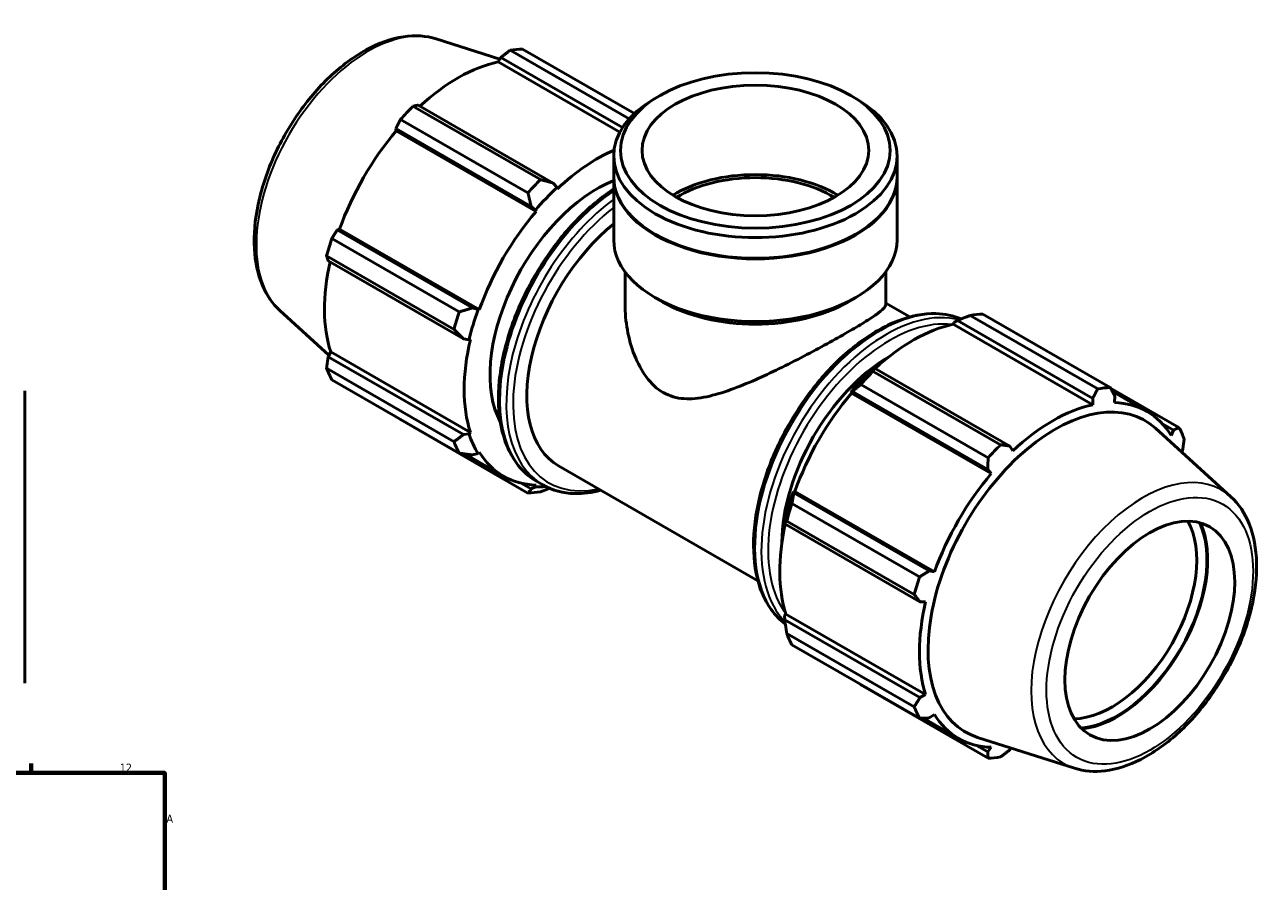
# Model space of a CAD drawing. Header units: millimetres. Extents: x 0 to 1233, y -429 to 854.
# Tile 7 of 7: x 769 to 1233, y 533 to 854. Entities that reach past the tile are written whole.
import ezdxf

# ---------------------------------------------------------------- set-up
doc = ezdxf.new("R2010")
doc.units = ezdxf.units.MM
for name, color, linetype, lineweight in [('Border (ANSI)', 7, 'Continuous', 70), ('Visible (ANSI)', 7, 'Continuous', 50), ('Visible Narrow (ANSI)', 7, 'Continuous', 35)]:
    doc.layers.add(name, color=color, linetype=linetype, lineweight=lineweight)
doc.styles.add('Note Text (ANSI)', font='tahoma.ttf')

# ---------------------------------------------------------------- blocks, each defined once
blk = doc.blocks.new('Borders Default Border')
at = {"layer": 'Border (ANSI)'}
blk.add_line((770.92, 574), (770.92, 577.45), dxfattribs=at)
at = {"layer": 'Border (ANSI)', "flags": 128}
blk.add_lwpolyline([(20, 20), (20, 574), (821, 574), (821, 20), (20, 20)], dxfattribs=at)
at = {"layer": 'Border (ANSI)', "attachment_point": 7, "style": 'Note Text (ANSI)'}
for s, insert, char_height in [('12', (804.13, 574.4), 3.048), ('A', (821.63, 555.35), 3.05)]:
    blk.add_mtext(s, dxfattribs=dict(at, insert=insert, char_height=char_height))

msp = doc.modelspace()

# ---------------------------------------------------------------- linework, layer by layer
at = {"layer": 'Visible (ANSI)'}
for p, q in [((922.706, 848.883), (946.507, 841.311)), ((994.996, 818.946), (950.382, 844.638)), ((955.073, 845.093), (996.962, 820.971)), ((945.845, 840.249), (946.916, 841.968)), ((991.499, 813.958), (945.845, 840.249)), ((946.916, 841.968), (992.523, 815.704)), ((1006.406, 827.632), (1004.598, 826.582)), ((1078.143, 827.632), (1079.951, 826.582)), ((913.988, 823.68), (961.739, 796.183)), ((966.572, 794.914), (915.889, 824.1)), ((957.048, 791.234), (909.297, 818.732)), ((907.581, 815.337), (958.264, 786.151)), ((907.739, 814.45), (907.581, 815.337)), ((960.083, 784.307), (907.739, 814.45)), ((989.196, 797.325), (989.196, 805.052)), ((1095.353, 797.325), (1095.353, 805.052)), ((967.97, 793.296), (966.572, 794.914)), ((989.196, 773.616), (989.196, 797.079)), ((1095.353, 773.616), (1095.353, 797.079)), ((968.131, 792.797), (967.97, 793.296)), ((958.264, 786.151), (959.835, 784.715)), ((959.835, 784.715), (960.083, 784.307)), ((885.641, 777.337), (886.485, 777.637)), ((936.324, 748.151), (885.641, 777.337)), ((938.829, 747.494), (886.485, 777.637)), ((1004.811, 775.671), (1004.598, 775.795)), ((1079.738, 775.671), (1079.951, 775.795)), ((883.563, 774.159), (931.314, 746.661)), ((929.37, 740.118), (881.62, 767.616)), ((882.2, 765.749), (932.883, 736.563)), ((993.442, 749.376), (993.442, 761.636)), ((1091.107, 749.376), (1091.107, 761.636)), ((1007.612, 750.337), (1004.598, 752.086)), ((1076.937, 750.337), (1079.951, 752.086)), ((864.127, 747.16), (882.517, 730.471)), ((938.352, 747.507), (936.324, 748.151)), ((938.829, 747.494), (938.352, 747.507)), ((1091.107, 749.955), (1100.12, 744.764)), ((1116.417, 742.022), (1116.579, 742.708)), ((1116.579, 742.708), (1117.977, 743.46)), ((1117.977, 743.46), (1168.66, 714.274)), ((1170.56, 717.846), (1122.81, 745.343)), ((1127.501, 745.798), (1175.252, 718.3)), ((1116.417, 742.022), (1168.762, 711.879)), ((932.883, 736.563), (934.983, 736.161)), ((934.983, 736.161), (935.495, 736.269)), ((882.2, 729.876), (883.151, 731.66)), ((932.883, 700.69), (882.2, 729.876)), ((935.495, 701.517), (883.151, 731.66)), ((881.62, 725.538), (929.37, 698.041)), ((1086.95, 725.593), (1086.198, 725.213)), ((1086.416, 724.386), (1134.167, 696.888)), ((1137.632, 696.407), (1086.95, 725.593)), ((931.314, 693.735), (883.563, 721.233)), ((1129.475, 691.94), (1081.725, 719.437)), ((768.531, 717.068), (768.531, 607.62)), ((1078.063, 716.632), (1078.641, 716.83)), ((1078.311, 716.224), (1078.063, 716.632)), ((1078.311, 716.224), (1130.655, 686.081)), ((1078.641, 716.83), (1129.324, 687.644)), ((1200.986, 703.366), (1175.341, 718.134)), ((1176.036, 716.833), (1189.004, 709.365)), ((1176.81, 712.66), (1176.968, 715.08)), ((1168.66, 714.274), (1168.762, 711.879)), ((909.297, 706.299), (957.048, 678.801)), ((934.983, 701.035), (932.883, 700.69)), ((935.495, 701.517), (934.983, 701.035)), ((1220.422, 677.44), (1192.15, 703.096)), ((1194.768, 704.731), (1198.907, 702.348)), ((1198.907, 702.348), (1198.064, 700.326)), ((1138.704, 694.57), (1137.632, 696.407)), ((933.361, 693.457), (947.889, 685.091)), ((936.324, 693.066), (938.352, 693.569)), ((938.352, 693.569), (938.829, 694.131)), ((1202.032, 694.129), (1202.349, 694.724)), ((968.509, 689.003), (1043.23, 645.974)), ((1129.324, 687.644), (1130.655, 686.081)), ((958.264, 680.334), (954.508, 682.496)), ((960.304, 683.204), (962.685, 681.833)), ((959.835, 681.103), (958.264, 680.334)), ((960.083, 681.797), (959.835, 681.103)), ((1056.702, 678.83), (1056.58, 679.424)), ((1056.58, 679.424), (1057.057, 679.411)), ((1107.385, 649.643), (1056.702, 678.83)), ((1057.057, 679.411), (1109.401, 649.268)), ((1055.991, 674.865), (1103.741, 647.367)), ((1101.798, 640.824), (1054.047, 668.321)), ((1053.211, 668.077), (1053.261, 667.242)), ((1053.261, 667.242), (1103.943, 638.056)), ((1109.401, 649.268), (1107.385, 649.643)), ((1103.943, 638.056), (1106.068, 638.043)), ((1053.211, 632.952), (1053.723, 633.434)), ((1053.261, 631.369), (1053.211, 632.952)), ((1103.943, 602.182), (1053.261, 631.369)), ((1053.723, 633.434), (1106.068, 603.291)), ((1054.047, 626.244), (1101.798, 598.746)), ((1103.741, 594.441), (1055.991, 621.939)), ((1081.725, 607.004), (1129.475, 579.507)), ((1106.068, 603.291), (1103.943, 602.182)), ((1105.226, 594.486), (1118.461, 586.865)), ((1107.385, 594.558), (1109.401, 595.905)), ((1161.843, 575.716), (1125.462, 587.291)), ((1129.324, 581.826), (1125.081, 584.27)), ((1130.655, 583.57), (1129.324, 581.826)), ((1137.632, 582.632), (1138.042, 583.289))]:
    msp.add_line(p, q, dxfattribs=at)
for centre, major_axis, ratio, start_param, end_param in [((932.185, 775.696), (37.926, 65.86), 0.5780931, 0.3435016, 0.4380292), ((930.816, 776.484), (35.272, 61.25), 0.5780931, 0.4780318, 1.0719493), ((1042.274, 805.052), (-53.079, 0), 0.5758617, 5.5016397, 10.2063236), ((932.185, 775.696), (-37.926, -65.86), 0.5780931, 4.2704924, 4.36502), ((930.816, 776.484), (35.272, 61.25), 0.5780931, 1.26343, 1.8742952), ((983.16, 746.341), (-35.272, -61.25), 0.5780931, 3.8012648, 4.2304897), ((983.16, 746.341), (-28.445, -49.395), 0.5780931, 3.7747495, 5.93632), ((979.936, 748.198), (-37.926, -65.86), 0.5780931, 4.2704924, 4.36502), ((1042.274, 797.079), (-53.079, 0), 0.5758617, 6.2791733, 9.42879), ((1042.274, 797.325), (-53.079, 0), 0.5758617, 0, 3.1415927), ((1042.274, 773.616), (-42.463, 0), 0.5758617, 3.8967319, 5.5280461), ((1042.274, 773.616), (-40.5, 0), 0.5758617, 3.8949189, 5.529859), ((983.16, 746.341), (35.651, 61.909), 0.5780931, 1.0888971, 1.26343), ((983.16, 746.341), (-35.272, -61.25), 0.5780931, 4.4050227, 5.0158879), ((996.954, 738.398), (-28.445, -49.395), 0.5780931, 4.1187458, 6.2831853), ((1042.274, 797.079), (52.779, 0), 0.5758617, 3.9231383, 5.5016397), ((932.185, 775.696), (-37.926, -65.86), 0.5780931, 5.0558906, 5.1504181), ((1042.274, 773.616), (-53.079, 0), 0.5758617, 0, 3.1415927), ((930.816, 776.484), (35.272, 61.25), 0.5780931, 2.0656152, 2.6596934), ((983.16, 746.341), (35.651, 61.909), 0.5780931, 1.8742952, 2.0488282), ((1042.274, 770.144), (48.832, 0), 0.5758617, 3.9231383, 5.5016397), ((979.936, 748.198), (-37.926, -65.86), 0.5780931, 5.0558906, 5.1504181), ((1104.613, 676.401), (37.926, 65.86), 0.5780931, 0.3435016, 0.4380292), ((1101.388, 678.258), (35.272, 61.25), 0.5780931, 0.4780318, 1.0719493), ((983.16, 746.341), (-35.272, -61.25), 0.5780931, 5.1904208, 5.8012861), ((1092.521, 683.364), (-28.445, -49.395), 0.5780931, 3.9316042, 5.4931738), ((932.185, 775.696), (-37.926, -65.86), 0.5780931, 5.8412887, 5.9358163), ((1101.388, 678.258), (-35.651, -61.909), 0.5780931, 4.2304897, 4.4050227), ((1104.613, 676.401), (37.926, 65.86), 0.5780931, 1.1288997, 1.2234273), ((1101.388, 678.258), (35.272, 61.25), 0.5780931, 1.26343, 1.8742952), ((1152.364, 648.904), (37.926, 65.86), 0.5780931, 0.3435016, 0.4380292), ((1154.591, 647.621), (33.607, 58.36), 0.5780931, 6.1579352, 9.5500281), ((1153.733, 648.115), (-35.272, -61.25), 0.5780931, 3.6196245, 4.2304897), ((1153.733, 648.115), (35.272, 61.25), 0.5780931, 5.975819, 6.5866842), ((983.16, 746.341), (-35.651, -61.909), 0.5780931, 5.8012861, 5.975819), ((1152.364, 648.904), (37.926, 65.86), 0.5780931, 5.8412887, 5.9358163), ((979.936, 748.198), (-37.926, -65.86), 0.5780931, 5.8412887, 5.9358163), ((1152.364, 648.904), (-37.926, -65.86), 0.5780931, 4.2704924, 4.36502), ((983.16, 746.341), (-35.272, -61.25), 0.5780931, 5.975819, 6.5866842), ((1153.733, 648.115), (-35.272, -61.25), 0.5780931, 4.4050227, 5.0158879), ((979.936, 748.198), (-37.926, -65.86), 0.5780931, 0.3435016, 0.4380292), ((983.16, 746.341), (-35.651, -61.909), 0.5780931, 0.3034989, 0.3895708), ((1101.388, 678.258), (-35.651, -61.909), 0.5780931, 5.0158879, 5.1904208), ((1104.613, 676.401), (37.926, 65.86), 0.5780931, 1.9142979, 2.0088255), ((1175.835, 635.387), (22.456, 38.996), 0.5780931, 3.4625693, 5.9622087), ((1101.388, 678.258), (35.272, 61.25), 0.5780931, 2.0656152, 2.6596934), ((1177.744, 634.288), (-23.804, -41.336), 0.5780931, 0.3729985, 2.7685941), ((1177.744, 634.288), (-23.989, -41.658), 0.5780931, 0.386157, 2.7554357), ((1152.364, 648.904), (-37.926, -65.86), 0.5780931, 5.0558906, 5.1504181), ((1153.733, 648.115), (-35.272, -61.25), 0.5780931, 5.1904208, 5.8012861), ((1104.613, 676.401), (-37.926, -65.86), 0.5780931, 5.8412887, 5.9358163), ((1152.364, 648.904), (-37.926, -65.86), 0.5780931, 5.8412887, 5.9358163), ((1153.733, 648.115), (-35.272, -61.25), 0.5780931, 5.975819, 6.5866842), ((1152.364, 648.904), (-37.926, -65.86), 0.5780931, 0.3435016, 0.4380292)]:
    msp.add_ellipse(centre, major_axis=major_axis, ratio=ratio, start_param=start_param, end_param=end_param, dxfattribs=at)
for centre, major_axis, ratio in [((1042.274, 807.135), (-50.531, 0), 0.5758617), ((1042.274, 807.135), (-42.463, 0), 0.5758617), ((1190.06, 627.196), (-22.456, -38.996), 0.5780931)]:
    msp.add_ellipse(centre, major_axis=major_axis, ratio=ratio, dxfattribs=at)
for points, knots in [([(864.127, 747.16), (861.341, 749.688), (859.137, 752.913), (855.822, 760.668), (854.837, 765.303), (854.264, 775.527), (854.757, 781.161), (857.178, 792.693), (859.109, 798.59), (864.181, 810.054), (867.314, 815.619), (874.483, 825.906), (878.516, 830.626), (887.135, 838.77), (891.722, 842.188), (901.065, 847.322), (905.826, 849.038), (914.723, 850.343), (918.89, 850.097), (922.706, 848.883)], [4.0503072, 4.0503072, 4.0503072, 4.0503072, 4.3347685, 4.3347685, 4.6497664, 4.6497664, 4.9818468, 4.9818468, 5.3139216, 5.3139216, 5.6441205, 5.6441205, 5.9742162, 5.9742162, 6.3060493, 6.3060493, 6.6385793, 6.6385793, 6.9413997, 6.9413997, 6.9413997, 6.9413997]), ([(989.196, 792.673), (987.804, 791.761), (986.419, 790.781), (980.072, 785.955), (975.251, 781.326), (966.392, 770.857), (962.354, 765.022), (955.454, 752.728), (952.592, 746.273), (948.327, 733.371), (946.927, 726.928), (945.749, 714.679), (945.975, 708.877), (948.08, 698.519), (949.956, 693.956), (954.715, 687.316), (957.315, 684.925), (960.304, 683.204)], [6.3517938, 6.3517938, 6.3517938, 6.3517938, 6.4413718, 6.4413718, 6.7658641, 6.7658641, 7.0895874, 7.0895874, 7.4130077, 7.4130077, 7.736808, 7.736808, 8.0613675, 8.0613675, 8.3844964, 8.3844964, 8.6413135, 8.6413135, 8.6413135, 8.6413135]), ([(993.442, 749.376), (993.442, 746.303), (993.726, 743.086), (994.9, 736.676), (995.787, 733.484), (998.158, 727.483), (999.641, 724.674), (1003.219, 719.854), (1005.316, 717.85), (1007.745, 716.452)], [28.0397561, 28.0397561, 28.0397561, 28.0397561, 29.0702081, 29.0702081, 30.1006601, 30.1006601, 31.1311121, 31.1311121, 32.1615641, 32.1615641, 32.1615641, 32.1615641]), ([(1007.745, 716.452), (1010.173, 715.053), (1012.78, 714.348), (1018.24, 713.964), (1021.097, 714.274), (1026.99, 715.515), (1030.028, 716.447), (1036.158, 718.651), (1039.25, 719.924), (1045.15, 722.521), (1048.173, 723.934), (1054.293, 726.916), (1057.39, 728.485), (1063.431, 731.629), (1066.38, 733.207), (1071.913, 736.236), (1074.495, 737.686), (1079.113, 740.345), (1081.225, 741.599), (1084.871, 743.856), (1086.406, 744.859), (1088.822, 746.585), (1089.707, 747.31), (1090.849, 748.51), (1091.107, 748.986), (1091.107, 749.376)], [0, 0, 0, 0, 1.030452, 1.030452, 2.060904, 2.060904, 3.091356, 3.091356, 4.121808, 4.121808, 5.1014538, 5.1014538, 6.0810995, 6.0810995, 7.0607453, 7.0607453, 8.040391, 8.040391, 9.0200368, 9.0200368, 9.9996825, 9.9996825, 10.9793283, 10.9793283, 11.958974, 11.958974, 11.958974, 11.958974]), ([(1119.369, 744.011), (1116.46, 745.253), (1113.266, 745.919), (1105.401, 746.12), (1100.597, 745.198), (1090.688, 741.405), (1085.575, 738.476), (1075.64, 730.921), (1070.818, 726.292), (1061.959, 715.823), (1057.922, 709.988), (1051.022, 697.695), (1048.16, 691.239), (1043.895, 678.337), (1042.495, 671.894), (1041.317, 659.645), (1041.542, 653.843), (1043.648, 643.485), (1045.524, 638.922), (1049.705, 633.088), (1051.493, 631.242), (1053.503, 629.733)], [5.5688667, 5.5688667, 5.5688667, 5.5688667, 5.803482, 5.803482, 6.1177325, 6.1177325, 6.4413718, 6.4413718, 6.7658641, 6.7658641, 7.0895874, 7.0895874, 7.4130077, 7.4130077, 7.736808, 7.736808, 8.0613675, 8.0613675, 8.3844964, 8.3844964, 8.5709321, 8.5709321, 8.5709321, 8.5709321]), ([(962.685, 681.833), (966.221, 679.797), (970.292, 678.706), (977.785, 678.514), (981.072, 678.937), (984.429, 679.835)], [2.3581282, 2.3581282, 2.3581282, 2.3581282, 2.66188935, 2.66188935, 2.88102372, 2.88102372, 2.88102372, 2.88102372]), ([(1161.843, 575.716), (1165.428, 574.576), (1169.324, 574.288), (1177.695, 575.313), (1182.198, 576.788), (1191.329, 581.425), (1195.954, 584.678), (1204.713, 592.561), (1208.844, 597.191), (1216.214, 607.332), (1219.454, 612.836), (1224.753, 624.199), (1226.811, 630.056), (1229.529, 641.598), (1230.183, 647.282), (1229.933, 657.939), (1229.028, 662.918), (1225.691, 671.268), (1223.387, 674.749), (1220.422, 677.44)], [2.4833783, 2.4833783, 2.4833783, 2.4833783, 2.7678396, 2.7678396, 3.0828375, 3.0828375, 3.4149179, 3.4149179, 3.7469927, 3.7469927, 4.0771916, 4.0771916, 4.4072873, 4.4072873, 4.7391204, 4.7391204, 5.0716504, 5.0716504, 5.3744708, 5.3744708, 5.3744708, 5.3744708])]:
    msp.add_open_spline(points, degree=3, knots=knots, dxfattribs=at)
for points, weights in [([(950.382, 844.638), (948.606, 843.28), (946.916, 841.968)], [1, 1.00126586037, 1.00171492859]), ([(915.889, 824.1), (914.95, 823.899), (913.988, 823.68)], [1.00171492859, 1.00126586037, 1]), ([(909.297, 818.732), (908.414, 817.004), (907.581, 815.337)], [1, 1.00126586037, 1.00171492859]), ([(966.572, 794.914), (964.226, 795.523), (961.739, 796.183)], [1.00611492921, 1.01169690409, 1.01647939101]), ([(957.048, 791.234), (957.689, 788.628), (958.264, 786.151)], [1.01647939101, 1.01169690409, 1.00611492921]), ([(885.641, 777.337), (884.616, 775.785), (883.563, 774.159)], [1.00171492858, 1.00126586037, 1]), ([(881.62, 767.616), (881.908, 766.668), (882.2, 765.749)], [1, 1.00126586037, 1.00171492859]), ([(936.324, 748.151), (933.891, 747.409), (931.314, 746.661)], [1.00611492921, 1.01169690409, 1.01647939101]), ([(1117.977, 743.46), (1120.323, 744.395), (1122.81, 745.343)], [1.00611492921, 1.01169690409, 1.01647939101]), ([(929.37, 740.118), (931.183, 738.292), (932.883, 736.563)], [1.01647939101, 1.01169690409, 1.00611492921]), ([(882.2, 729.876), (881.908, 727.756), (881.62, 725.538)], [1.00171492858, 1.00126586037, 1]), ([(1086.416, 724.386), (1086.667, 725.014), (1086.95, 725.593)], [1.01647939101, 1.01169690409, 1.00611492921]), ([(1078.641, 716.83), (1080.131, 718.119), (1081.725, 719.437)], [1.00611492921, 1.01169690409, 1.01647939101]), ([(1168.66, 714.274), (1169.598, 716.019), (1170.56, 717.846)], [1.00171492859, 1.00126586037, 1]), ([(1175.252, 718.3), (1176.135, 716.653), (1176.968, 715.08)], [1, 1.00126586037, 1.00171492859]), ([(909.208, 706.465), (909.252, 706.382), (909.297, 706.299)], [1.00012553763, 1.00006380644, 1]), ([(932.883, 700.69), (931.183, 699.38), (929.37, 698.041)], [1.00611492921, 1.01169690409, 1.01647939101]), ([(1198.907, 702.348), (1199.933, 702.842), (1200.986, 703.366)], [1.00171492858, 1.00126586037, 1]), ([(1134.167, 696.888), (1135.943, 696.638), (1137.632, 696.407)], [1, 1.00126586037, 1.00171492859]), ([(1202.929, 699.061), (1202.641, 696.844), (1202.349, 694.724)], [1, 1.00126586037, 1.00171492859]), ([(931.314, 693.735), (933.891, 693.381), (936.324, 693.066)], [1.01647939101, 1.01169690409, 1.00611492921]), ([(1129.324, 687.644), (1129.406, 689.743), (1129.475, 691.94)], [1.00171492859, 1.00126586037, 1]), ([(958.264, 680.334), (957.689, 679.571), (957.048, 678.801)], [1.00611492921, 1.01169690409, 1.01647939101]), ([(961.739, 679.256), (963.495, 679.926), (965.18, 680.588)], [1.01647939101, 1.01309835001, 1.00931772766]), ([(1055.991, 674.865), (1056.332, 676.9), (1056.702, 678.83)], [1.01647939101, 1.01169690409, 1.00611492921]), ([(1053.261, 667.242), (1053.625, 667.783), (1054.047, 668.321)], [1.00611492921, 1.01169690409, 1.01647939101]), ([(1103.741, 647.367), (1105.608, 648.524), (1107.385, 649.643)], [1, 1.00126586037, 1.00171492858]), ([(1103.943, 638.056), (1102.9, 639.407), (1101.798, 640.824)], [1.00171492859, 1.00126586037, 1]), ([(1054.047, 626.244), (1053.625, 628.871), (1053.261, 631.369)], [1.01647939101, 1.01169690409, 1.00611492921]), ([(1081.725, 607.004), (1081.644, 607.108), (1081.564, 607.212)], [1.01647939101, 1.0162369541, 1.0159924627]), ([(1101.798, 598.746), (1102.9, 600.495), (1103.943, 602.182)], [1, 1.00126586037, 1.00171492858]), ([(1107.385, 594.558), (1105.608, 594.496), (1103.741, 594.441)], [1.00171492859, 1.00126586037, 1]), ([(1129.475, 579.507), (1129.406, 580.686), (1129.324, 581.826)], [1, 1.00126586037, 1.00171492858]), ([(1137.632, 582.632), (1135.943, 581.32), (1134.167, 579.962)], [1.00171492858, 1.00126586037, 1])]:
    msp.add_rational_spline(points, weights, degree=2, dxfattribs=at)
at = {"layer": 'Visible Narrow (ANSI)'}
for centre, major_axis, start_param, end_param in [((897.118, 795.889), (29.521, 51.263), 0.1252501, 3.0163426), ((993.3, 740.502), (-32.996, -57.298), 4.0129605, 6.2831853), ((995.681, 739.131), (-32.996, -57.298), 4.0642135, 6.2831853), ((996.954, 738.398), (-32.098, -55.739), 4.0964698, 6.7649168), ((1088.868, 685.468), (-32.996, -57.298), 3.2146787, 6.2087905), ((1091.249, 684.097), (32.996, 57.298), 0.1593341, 2.9807887), ((1092.521, 683.364), (-32.098, -55.739), 3.3834357, 6.0413423), ((1187.43, 628.71), (29.521, 51.263), 6.1579352, 9.5500281)]:
    msp.add_ellipse(centre, major_axis=major_axis, ratio=0.5780931, start_param=start_param, end_param=end_param, dxfattribs=at)
msp.add_ellipse((1190.06, 627.196), major_axis=(-27.309, -47.423), ratio=0.5780931, dxfattribs=at)

# ---------------------------------------------------------------- block references
msp.add_blockref('Borders Default Border', (0, 0))

doc.saveas('drawing.dxf')
